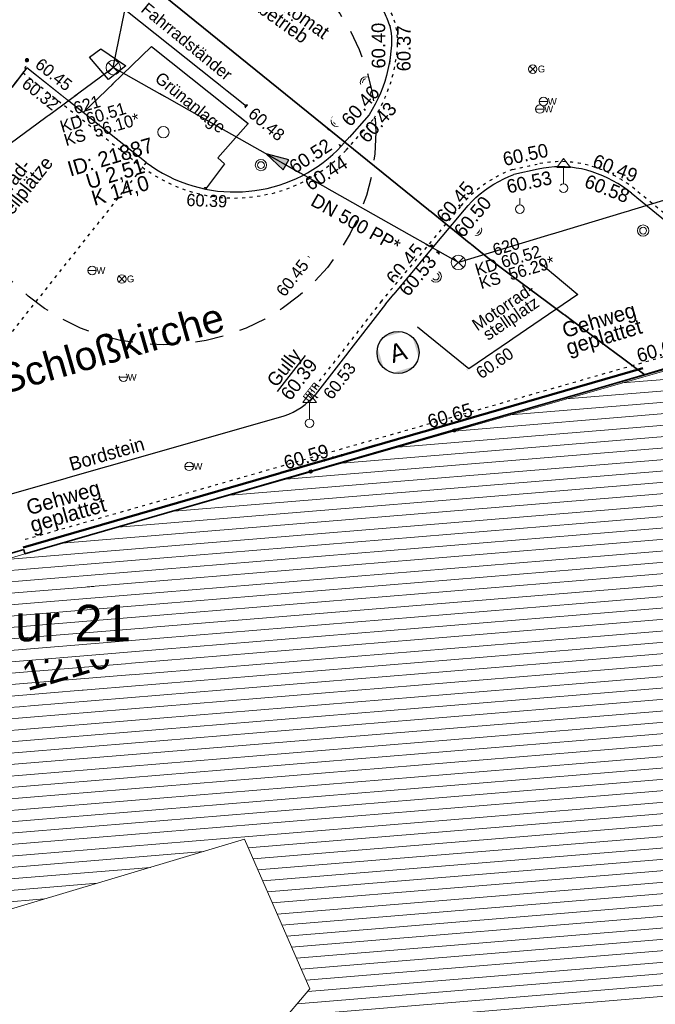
# Model space of a CAD drawing. Header units: metres. Extents: x 32365810 to 32367010, y 5620411 to 5622366.
# Tile 60 of 198: x 32366177 to 32366198, y 5621973 to 5622006. Entities that reach past the tile are written whole.
import ezdxf

# ---------------------------------------------------------------- set-up
doc = ezdxf.new("R2010")
doc.units = ezdxf.units.M
for name, pattern in [('1000.100', [0]), ('1000.104', [0.225, 0.075, -0.15]), ('1000.196', [0.225, 0.075, -0.15]), ('1000.210', [0]), ('1000.220', [1.5, 0.925, -0.575]), ('1000.300', [0]), ('1000.311', [0]), ('1600.1047', [0]), ('1600.2013', [0, 0]), ('1600.2028', [0]), ('1600.2505', [0])]:
    doc.linetypes.add(name, pattern=pattern)
doc.layers.get('0').update_dxf_attribs({"color": 1, "linetype": 'CONTINUOUS'})
for name, color, linetype in [('Beschriftung Kanalbestand (AMT 66)', 7, 'CONTINUOUS'), ('Beschriftung Topographie', 7, 'CONTINUOUS'), ('Bäume_ gemessen', 7, 'CONTINUOUS'), ('EFB-_ Dachhöhen Bestandsgebäude (NHN)', 7, 'CONTINUOUS'), ('Fahrbahnmarkierung', 7, 'CONTINUOUS'), ('Flurstücke_Grenzpunkte', 11, 'CONTINUOUS'), ('Gasleitung', 7, 'CONTINUOUS'), ('Gebäude', 31, 'CONTINUOUS'), ('Höhen_ gemessen (NHN)', 7, 'CONTINUOUS'), ('Höhentexte_ gemessen (NHN)', 7, 'CONTINUOUS'), ('Lagebezeichnungen', 12, 'CONTINUOUS'), ('Leitungen Kanalbestand (AMT 66)', 7, 'CONTINUOUS'), ('Siedlungsflächen - Bauwerke u. Einrichtungen', 51, 'CONTINUOUS'), ('Symbole Topographie', 7, 'CONTINUOUS'), ('Topgraphie_ weitere örtliche Aufnahme', 7, 'CONTINUOUS'), ('Topographie_ örtl. Aufnahme', 7, 'CONTINUOUS'), ('Wasserleitung', 7, 'CONTINUOUS'), ('weitere Entwässerungsleitungen', 7, 'CONTINUOUS')]:
    doc.layers.add(name, color=color, linetype=linetype)
doc.styles.add('Arial', font='Arial.ttf')
doc.styles.add('Baumdaten_ grün', font='Century Gothic.ttf')
doc.styles.add('Beschriftung Fahrbahnmarkierung_ grau', font='Century Gothic.ttf')
doc.styles.add('Beschriftung Topographie_ blau', font='Century Gothic.ttf')
doc.styles.add('Flur_ Name_62-2', font='Arial.ttf')
doc.styles.add('Flurstücksnummer - K 10 700', font='Arial.ttf')
doc.styles.add('Hausnummern NRW', font='Arial.ttf', dxfattribs={"width": 0.85})
doc.styles.add('Höhe NHN_ gemessen_ blau', font='Century Gothic.ttf')
doc.styles.add('Höhe NHN_ gemessen_ schwarz', font='Century Gothic.ttf')
doc.styles.add('Kanal Mischwasser_ Beschriftung allgemein_ dünn_ lila', font='Century Gothic.ttf')
doc.styles.add('Kanal_ Höhe_ NHN (Deckel_Sohle)_ lila', font='Century Gothic.ttf')
doc.styles.add('Name - Bauwerken u. Einrichtungen - F 10', font='Arial.ttf')

# ---------------------------------------------------------------- blocks, each defined once
blk = doc.blocks.new('S1000.451')
at = {"color": 0, "lineweight": -2}
for radius in [0.5, 0.3]:
    blk.add_circle((0, 0), radius, dxfattribs=at)
blk = doc.blocks.new('S1000.550', base_point=(-0.2, 0))
at = {"color": 0, "lineweight": -2}
for p, q in [((-0.376777, 0.176777), (-0.023224, -0.176777)), ((-0.376777, -0.176777), (-0.023224, 0.176777))]:
    blk.add_line(p, q, dxfattribs=at)
blk.add_circle((-0.2, 0), 0.25, dxfattribs=at)
at = {"color": 0, "lineweight": -2, "insert": (0.09684, -0.2), "char_height": 0.4, "attachment_point": 7, "line_spacing_factor": 0.69, "style": 'Arial'}
blk.add_mtext('G', dxfattribs=at)
blk = doc.blocks.new('S1000.549', base_point=(-0.2, 0))
at = {"color": 0, "lineweight": -2}
blk.add_line((-0.45, 0), (0.05, 0), dxfattribs=at)
blk.add_circle((-0.2, 0), 0.25, dxfattribs=at)
at = {"color": 0, "lineweight": -2, "insert": (0.05246, -0.199999), "char_height": 0.4, "attachment_point": 7, "line_spacing_factor": 0.69, "style": 'Arial'}
blk.add_mtext('W', dxfattribs=at)
blk = doc.blocks.new('S1000.460', base_point=(0, -0.375))
at = {"color": 0, "lineweight": -2}
for p, q in [((-0.2, 0.23), (0, 0.5)), ((0, 0.5), (0.2, 0.23)), ((0.2, 0.23), (-0.2, 0.23)), ((0, -0.25), (0, 0.23))]:
    blk.add_line(p, q, dxfattribs=at)
blk.add_circle((0, -0.375), 0.125, dxfattribs=at)
blk = doc.blocks.new('S1000.265')
at = {"color": 0, "lineweight": -2}
blk.add_circle((0, 0), 0.5, dxfattribs=at)
blk = doc.blocks.new('S1000.258')
at = {"lineweight": -2}
blk.add_hatch(color=0, dxfattribs=at).paths.add_polyline_path([(-0.5, -0.5), (-0.5, 0.5), (0.5, 0.5), (0.5, -0.5)], flags=0)
blk = doc.blocks.new('S1000.345')
at = {"color": 0, "lineweight": -2}
for p, q in [((-0.353554, 0.353554), (0.353554, -0.353554)), ((-0.353554, -0.353554), (0.353554, 0.353554))]:
    blk.add_line(p, q, dxfattribs=at)
blk.add_circle((0, 0), 0.5, dxfattribs=at)
blk = doc.blocks.new('S1000.507', base_point=(0, -0.25))
at = {"color": 0, "lineweight": -2}
for p, q in [((-0.5, 0.25), (-0.3, 0.25)), ((-0.5, -0.25), (-0.5, 0.25)), ((-0.3, 0.25), (-0.1, 0.25)), ((-0.3, 0.25), (-0.3, -0.25)), ((-0.1, 0.25), (0.1, 0.25)), ((-0.1, 0.25), (-0.1, -0.25)), ((0.1, 0.25), (0.3, 0.25)), ((0.1, 0.25), (0.1, -0.25)), ((0.3, 0.25), (0.5, 0.25)), ((0.3, 0.25), (0.3, -0.25)), ((0.5, 0.25), (0.5, -0.25)), ((-0.3, -0.25), (-0.5, -0.25)), ((-0.1, -0.25), (-0.3, -0.25)), ((0.1, -0.25), (-0.1, -0.25)), ((0.3, -0.25), (0.1, -0.25)), ((0.5, -0.25), (0.3, -0.25))]:
    blk.add_line(p, q, dxfattribs=at)
blk = doc.blocks.new('S1000.15')
at = {"color": 0, "lineweight": -2}
for p, q in [((-0.5, 0.05), (-0.485, 0.1)), ((0.495, 0.05), (-0.5, 0.05)), ((-0.5, -0.05), (-0.5, 0)), ((-0.5, 0), (0.5, 0)), ((-0.485, 0.1), (0.49, 0.1)), ((-0.475, 0.15), (-0.455, 0.2)), ((0.475, 0.15), (-0.475, 0.15)), ((-0.455, 0.2), (0.455, 0.2)), ((-0.43, 0.25), (-0.4, 0.3)), ((0.43, 0.25), (-0.43, 0.25)), ((-0.4, 0.3), (0.395, 0.3)), ((-0.355, 0.35), (-0.295, 0.4)), ((0.36, 0.35), (-0.355, 0.35)), ((-0.295, 0.4), (0.3, 0.4)), ((0.22, 0.45), (-0.215, 0.45)), ((0.3, 0.4), (0.22, 0.45)), ((0.395, 0.3), (0.36, 0.35)), ((0.455, 0.2), (0.43, 0.25)), ((0.49, 0.1), (0.475, 0.15)), ((0.5, 0), (0.495, 0.05)), ((0.495, -0.05), (-0.5, -0.05)), ((-0.475, -0.15), (-0.49, -0.1)), ((-0.49, -0.1), (0.485, -0.1)), ((0.475, -0.15), (-0.475, -0.15)), ((-0.43, -0.25), (-0.455, -0.2)), ((-0.455, -0.2), (0.46, -0.2)), ((0.425, -0.25), (-0.43, -0.25)), ((-0.355, -0.35), (-0.4, -0.3)), ((-0.4, -0.3), (0.395, -0.3)), ((0.345, -0.35), (-0.355, -0.35)), ((-0.205, -0.45), (-0.29, -0.4)), ((-0.29, -0.4), (0.285, -0.4)), ((0.2, -0.45), (-0.205, -0.45)), ((0.285, -0.4), (0.345, -0.35)), ((0.395, -0.3), (0.425, -0.25)), ((0.46, -0.2), (0.475, -0.15)), ((0.485, -0.1), (0.495, -0.05))]:
    blk.add_line(p, q, dxfattribs=at)
blk.add_circle((0, 0), 0.5, dxfattribs=at)
blk = doc.blocks.new('Flurgrenze_ Begleitsignatur')
at = {"color": 0, "lineweight": -2}
for p, q in [((-0.29, 0), (-0.12, 0)), ((0.12, 0), (0.29, 0))]:
    blk.add_line(p, q, dxfattribs=at)
for p in [(-0.06, 0), (0, 0), (0.06, 0)]:
    blk.add_point(p, dxfattribs=at)
blk = doc.blocks.new('O243')
at = {"layer": 'Flurstücke_Grenzpunkte', "color": 251, "linetype": '1600.2013', "lineweight": 50, "true_color": 0x566563}
blk.add_line((32366181.830197, 5621946.912998), (32366205.960197, 5621975.206998), dxfattribs=at)
at = {"layer": 'Flurstücke_Grenzpunkte', "color": 251, "lineweight": 50, "true_color": 0x566563, "xscale": 5, "yscale": 5, "zscale": 5, "rotation": 49.54142729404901}
blk.add_blockref('Flurgrenze_ Begleitsignatur', (32366193.895197, 5621961.059998), dxfattribs=at)
blk = doc.blocks.new('O273')
at = {"layer": 'Flurstücke_Grenzpunkte', "color": 251, "linetype": '1600.2013', "lineweight": 50, "true_color": 0x566563}
blk.add_line((32366197.2605, 5621994.096145), (32366176.8565, 5621988.196145), dxfattribs=at)
at = {"layer": 'Flurstücke_Grenzpunkte', "color": 251, "lineweight": 50, "true_color": 0x566563, "xscale": 5, "yscale": 5, "zscale": 5, "rotation": 196.127700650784}
blk.add_blockref('Flurgrenze_ Begleitsignatur', (32366187.0585, 5621991.146145), dxfattribs=at)
blk = doc.blocks.new('O864')
at = {"layer": 'Flurstücke_Grenzpunkte', "color": 7, "linetype": '1600.2028', "lineweight": 35}
for p, q in [((32366203.021, 5621995.538), (32366197.323, 5621993.88)), ((32366197.323, 5621993.88), (32366176.919, 5621987.98)), ((32366176.877, 5621988.125), (32366171.376, 5621986.533)), ((32366176.919, 5621987.98), (32366176.877, 5621988.125))]:
    blk.add_line(p, q, dxfattribs=at)
at = {"layer": 'Flurstücke_Grenzpunkte', "color": 7, "lineweight": 18, "insert": (32366178.415, 5621983.864), "char_height": 0.95, "attachment_point": 8, "rotation": 16.5125, "line_spacing_factor": 0.69, "style": 'Flurstücksnummer - K 10 700', "bg_fill": 2}
blk.add_mtext('1210', dxfattribs=at)
blk = doc.blocks.new('O1061')
at = {"layer": 'Flurstücke_Grenzpunkte', "color": 7, "linetype": '1600.2028', "lineweight": 35}
for p, q in [((32366192.158, 5621997.735), (32366177.546, 5622009.557)), ((32366197.323, 5621993.88), (32366192.158, 5621997.735)), ((32366197.323, 5621993.88), (32366176.919, 5621987.98)), ((32366176.877, 5621988.125), (32366171.376, 5621986.533)), ((32366176.919, 5621987.98), (32366176.877, 5621988.125))]:
    blk.add_line(p, q, dxfattribs=at)
blk = doc.blocks.new('O1394')
at = {"layer": 'Flurstücke_Grenzpunkte', "color": 7, "linetype": '1600.2028', "lineweight": 35}
for p, q in [((32366163.813, 5622004.993), (32366171.195, 5622014.485)), ((32366177.546, 5622009.557), (32366171.195, 5622014.485)), ((32366177.546, 5622009.557), (32366170.095, 5621999.977)), ((32366161.362, 5622001.843), (32366163.813, 5622004.993)), ((32366161.806, 5622001.142), (32366161.362, 5622001.843)), ((32366164.693, 5621996.585), (32366161.806, 5622001.142)), ((32366169.681, 5622000.308), (32366164.693, 5621996.585)), ((32366170.095, 5621999.977), (32366169.681, 5622000.308))]:
    blk.add_line(p, q, dxfattribs=at)
at = {"layer": 'Flurstücke_Grenzpunkte', "color": 7, "lineweight": 18, "insert": (32366169.201126, 5622004.200517), "char_height": 0.95, "attachment_point": 8, "rotation": 16.5124674, "line_spacing_factor": 0.69, "style": 'Flurstücksnummer - K 10 700', "bg_fill": 2}
blk.add_mtext('139', dxfattribs=at)
blk = doc.blocks.new('O1462')
at = {"layer": 'Flurstücke_Grenzpunkte', "color": 7, "linetype": '1600.2028', "lineweight": 35}
for p, q in [((32366192.158, 5621997.735), (32366177.546, 5622009.557)), ((32366197.323, 5621993.88), (32366192.158, 5621997.735)), ((32366203.021, 5621995.538), (32366197.323, 5621993.88))]:
    blk.add_line(p, q, dxfattribs=at)
blk = doc.blocks.new('O2030')
at = {"layer": 'Beschriftung Kanalbestand (AMT 66)', "color": 200, "lineweight": 25, "true_color": 0xd600ff, "insert": (32366187.809984, 5621998.877717), "char_height": 0.45, "attachment_point": 5, "rotation": 330.5343905, "line_spacing_factor": 0.69, "style": 'Kanal Mischwasser_ Beschriftung allgemein_ dünn_ lila', "bg_fill": 2}
blk.add_mtext('DN 500 PP*', dxfattribs=at)
blk = doc.blocks.new('O2434')
at = {"layer": 'Gebäude', "color": 7, "linetype": '1600.2505', "lineweight": 18}
for p, q in [((32366198.057, 5621994.037), (32366176.919, 5621987.98)), ((32366176.919, 5621987.98), (32366171.418, 5621986.389)), ((32366184.148, 5621978.582), (32366165.786, 5621973.108)), ((32366186.299, 5621973.652), (32366184.148, 5621978.582)), ((32366177.339, 5621963.202), (32366186.299, 5621973.652))]:
    blk.add_line(p, q, dxfattribs=at)
blk = doc.blocks.new('O2790')
at = {"layer": 'Flurstücke_Grenzpunkte', "color": 7, "lineweight": 50, "insert": (32366177.80159, 5621985.695493), "char_height": 1.2, "attachment_point": 5, "line_spacing_factor": 0.69, "style": 'Flur_ Name_62-2', "bg_fill": 2}
blk.add_mtext('Flur 21', dxfattribs=at)
blk = doc.blocks.new('O2952')
at = {"layer": 'Gebäude', "color": 7, "linetype": '1600.2505', "lineweight": 18}
for p, q in [((32366163.813, 5622004.993), (32366171.195, 5622014.485)), ((32366177.546, 5622009.557), (32366171.195, 5622014.485)), ((32366170.095, 5621999.977), (32366177.546, 5622009.557)), ((32366163.813, 5622004.993), (32366164.721, 5622004.269)), ((32366164.721, 5622004.269), (32366164.619, 5622004.01)), ((32366164.619, 5622004.01), (32366164.599, 5622003.733)), ((32366164.599, 5622003.733), (32366164.663, 5622003.462)), ((32366164.804, 5622003.223), (32366161.806, 5622001.142)), ((32366164.663, 5622003.462), (32366164.804, 5622003.223)), ((32366164.693, 5621996.585), (32366161.806, 5622001.142)), ((32366164.693, 5621996.585), (32366169.681, 5622000.308)), ((32366169.681, 5622000.308), (32366170.095, 5621999.977))]:
    blk.add_line(p, q, dxfattribs=at)
at = {"layer": 'Lagebezeichnungen', "color": 7, "lineweight": 18, "insert": (32366173.430633, 5622011.334938), "char_height": 0.7, "attachment_point": 8, "rotation": 322.1899969, "line_spacing_factor": 0.69, "style": 'Hausnummern NRW', "bg_fill": 2}
blk.add_mtext('14', dxfattribs=at)
blk = doc.blocks.new('*X1169')
at = {"color": 253, "linetype": '1600.1047', "lineweight": 18, "true_color": 0xb2b2b2}
for p, q in [((32366204.313704, 5621994.252168), (32366196.581783, 5621993.614283)), ((32366204.384218, 5621993.881711), (32366194.737713, 5621993.085873)), ((32366204.454733, 5621993.511255), (32366192.893642, 5621992.557463)), ((32366204.525247, 5621993.140798), (32366191.049572, 5621992.029053)), ((32366204.595761, 5621992.770342), (32366189.205502, 5621991.500643)), ((32366204.666276, 5621992.399885), (32366187.361432, 5621990.972232)), ((32366204.73679, 5621992.029429), (32366185.517362, 5621990.443822)), ((32366204.807338, 5621991.658975), (32366183.673291, 5621989.915412)), ((32366204.877901, 5621991.288522), (32366181.829221, 5621989.387002)), ((32366204.948463, 5621990.91807), (32366179.985151, 5621988.858592)), ((32366205.019025, 5621990.547617), (32366178.141081, 5621988.330182)), ((32366205.089557, 5621990.177162), (32366176.305058, 5621987.802436)), ((32366205.160041, 5621989.806703), (32366174.484847, 5621987.275994)), ((32366205.230525, 5621989.436244), (32366172.664635, 5621986.749552)), ((32366205.301009, 5621989.065785), (32366170.844874, 5621986.223147)), ((32366205.371492, 5621988.695325), (32366169.026088, 5621985.696823)), ((32366205.441976, 5621988.324866), (32366167.207303, 5621985.170499)), ((32366205.51246, 5621987.954407), (32366165.388518, 5621984.644175)), ((32366205.582944, 5621987.583948), (32366163.569733, 5621984.117851)), ((32366205.653469, 5621987.213492), (32366161.750947, 5621983.591527)), ((32366205.724018, 5621986.843039), (32366159.932162, 5621983.065203)), ((32366205.794567, 5621986.472585), (32366158.113377, 5621982.538879)), ((32366205.865116, 5621986.102131), (32366156.294591, 5621982.012555)), ((32366205.935665, 5621985.731678), (32366154.475806, 5621981.48623)), ((32366206.006214, 5621985.361224), (32366153.407747, 5621981.021841)), ((32366206.076763, 5621984.99077), (32366153.068313, 5621980.617564)), ((32366206.264337, 5621984.629971), (32366152.728879, 5621980.213287)), ((32366206.5212, 5621984.274888), (32366152.389444, 5621979.809009)), ((32366206.778063, 5621983.919806), (32366152.05001, 5621979.404732)), ((32366207.034926, 5621983.564723), (32366151.710575, 5621979.000454)), ((32366207.291789, 5621983.20964), (32366151.371141, 5621978.596177)), ((32366207.548653, 5621982.854557), (32366151.031707, 5621978.191899)), ((32366207.805516, 5621982.499475), (32366150.692272, 5621977.787622)), ((32366208.062379, 5621982.144392), (32366150.352838, 5621977.383345)), ((32366208.191642, 5621981.778782), (32366150.013404, 5621976.979067)), ((32366208.166544, 5621981.400437), (32366149.673969, 5621976.57479)), ((32366208.141446, 5621981.022093), (32366137.905994, 5621975.227656)), ((32366208.116348, 5621980.643748), (32366137.577472, 5621974.824279)), ((32366208.09125, 5621980.265404), (32366184.270941, 5621978.300224)), ((32366208.066152, 5621979.887059), (32366184.429409, 5621977.937024)), ((32366208.041054, 5621979.508714), (32366184.587876, 5621977.573823)), ((32366208.015956, 5621979.13037), (32366184.746343, 5621977.210623)), ((32366207.990858, 5621978.752025), (32366184.904811, 5621976.847422)), ((32366182.794115, 5621978.178386), (32366137.248951, 5621974.420902)), ((32366207.96576, 5621978.373681), (32366185.063278, 5621976.484222)), ((32366207.666874, 5621977.972748), (32366185.221745, 5621976.121021)), ((32366181.048999, 5621977.658139), (32366136.92043, 5621974.017525)), ((32366207.319744, 5621977.567836), (32366185.380213, 5621975.757821)), ((32366179.303883, 5621977.137893), (32366136.591908, 5621973.614148)), ((32366206.972614, 5621977.162924), (32366185.53868, 5621975.394621)), ((32366177.558767, 5621976.617646), (32366136.263387, 5621973.21077)), ((32366206.625484, 5621976.758012), (32366185.697148, 5621975.03142)), ((32366206.278354, 5621976.353099), (32366185.855615, 5621974.66822)), ((32366205.931224, 5621975.948187), (32366186.014082, 5621974.305019)), ((32366205.584094, 5621975.543275), (32366186.17255, 5621973.941819)), ((32366205.633871, 5621975.171107), (32366186.228855, 5621973.57019)), ((32366205.288673, 5621974.766354), (32366185.881673, 5621973.165273)), ((32366204.717754, 5621974.342979), (32366185.534491, 5621972.760357)), ((32366204.372779, 5621973.938245), (32366185.187309, 5621972.35544))]:
    blk.add_line(p, q, dxfattribs=at)
blk = doc.blocks.new('*X1317')
at = {"color": 253, "linetype": '1600.1047', "lineweight": 18, "true_color": 0xb2b2b2}
for p, q in [((32366171.4496, 5622014.287445), (32366170.997396, 5622014.230915)), ((32366171.869067, 5622013.961964), (32366170.671835, 5622013.812298)), ((32366172.288534, 5622013.636482), (32366170.346273, 5622013.393681)), ((32366172.708001, 5622013.311), (32366170.020712, 5622012.975065)), ((32366173.127468, 5622012.985519), (32366169.69515, 5622012.556448)), ((32366173.546935, 5622012.660037), (32366169.369589, 5622012.137831)), ((32366173.966402, 5622012.334556), (32366169.044027, 5622011.719214)), ((32366174.385869, 5622012.009074), (32366168.718465, 5622011.300597)), ((32366174.805336, 5622011.683593), (32366168.392904, 5622010.88198)), ((32366175.224803, 5622011.358111), (32366168.067342, 5622010.463363)), ((32366175.64427, 5622011.03263), (32366167.741781, 5622010.044746)), ((32366176.063737, 5622010.707148), (32366167.416219, 5622009.626129)), ((32366176.483204, 5622010.381667), (32366167.090658, 5622009.207512)), ((32366176.902671, 5622010.056185), (32366166.765096, 5622008.788895)), ((32366177.322138, 5622009.730704), (32366166.439535, 5622008.370278)), ((32366177.394172, 5622009.36179), (32366166.113973, 5622007.951661)), ((32366177.068583, 5622008.943169), (32366165.788411, 5622007.533044)), ((32366176.742995, 5622008.524549), (32366165.46285, 5622007.114427)), ((32366176.417406, 5622008.105929), (32366165.137288, 5622006.69581)), ((32366176.091817, 5622007.687308), (32366164.811727, 5622006.277193)), ((32366175.766228, 5622007.268688), (32366164.486165, 5622005.858576)), ((32366175.44064, 5622006.850068), (32366164.160604, 5622005.439959)), ((32366175.115051, 5622006.431447), (32366163.835042, 5622005.021342)), ((32366174.789462, 5622006.012827), (32366164.194987, 5622004.68842)), ((32366174.463873, 5622005.594207), (32366164.604714, 5622004.361721)), ((32366174.138285, 5622005.175586), (32366164.617221, 5622003.985366)), ((32366173.812696, 5622004.756966), (32366164.628323, 5622003.608835)), ((32366173.487107, 5622004.338346), (32366164.787584, 5622003.250825)), ((32366173.161518, 5622003.919725), (32366164.192457, 5622002.79851)), ((32366172.83593, 5622003.501105), (32366163.528417, 5622002.33758)), ((32366172.510341, 5622003.082485), (32366162.864376, 5622001.87665)), ((32366172.184752, 5622002.663864), (32366162.200336, 5622001.41572)), ((32366171.859163, 5622002.245244), (32366161.896107, 5622000.99977)), ((32366171.533575, 5622001.826624), (32366162.11796, 5622000.649585)), ((32366171.207986, 5622001.408003), (32366162.339813, 5622000.2994)), ((32366170.882397, 5622000.989383), (32366162.561666, 5621999.949215)), ((32366170.556808, 5622000.570762), (32366162.783519, 5621999.59903)), ((32366169.319483, 5622000.038167), (32366163.005372, 5621999.248845)), ((32366170.23122, 5622000.152142), (32366169.923979, 5622000.113734)), ((32366168.711292, 5621999.584218), (32366163.227225, 5621998.89866)), ((32366168.103102, 5621999.13027), (32366163.449078, 5621998.548475)), ((32366167.494911, 5621998.676322), (32366163.670931, 5621998.198289)), ((32366166.88672, 5621998.222374), (32366163.892784, 5621997.848104)), ((32366166.27853, 5621997.768426), (32366164.114638, 5621997.497919)), ((32366165.670339, 5621997.314478), (32366164.336491, 5621997.147734)), ((32366165.062149, 5621996.860529), (32366164.558344, 5621996.797549))]:
    blk.add_line(p, q, dxfattribs=at)
blk = doc.blocks.new('S1000.370')
at = {"lineweight": -2}
blk.add_hatch(color=0, dxfattribs=at).paths.add_polyline_path([(0.065, 0), (-0.06, 0), (0, 0.25)], flags=0)
at = {"color": 0, "lineweight": -2}
for p, q in [((0, 0.25), (-0.06, 0)), ((0, -0.25), (0, 0.25)), ((0.065, 0), (0, 0.25)), ((-0.06, 0), (0.065, 0))]:
    blk.add_line(p, q, dxfattribs=at)

msp = doc.modelspace()

# ---------------------------------------------------------------- hatches: boundary and pattern name
at = {"layer": 'Topographie_ örtl. Aufnahme', "lineweight": 25, "true_color": 0x999999}
msp.add_hatch(color=253, dxfattribs=at).paths.add_polyline_path([(32366189.200571, 5621995.306465, -0.577350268), (32366189.800115, 5621994.268024, -0.577350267), (32366188.601027, 5621994.268024, -0.577350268)], flags=0)

# ---------------------------------------------------------------- linework, layer by layer
at = {"layer": 'Topgraphie_ weitere örtliche Aufnahme', "color": 7, "true_color": 0xffffff}
msp.add_point((32366188.644, 5621996.296, 60.444), dxfattribs=at)

# ---------------------------------------------------------------- block references
at = {"layer": 'Bäume_ gemessen', "color": 7, "lineweight": 18, "xscale": 0.375, "yscale": 0.375, "zscale": 0.375}
msp.add_blockref('S1000.265', (32366181.476, 5622001.87, 60.45), dxfattribs=at)
at = {"layer": 'Flurstücke_Grenzpunkte', "color": 7, "true_color": 0xffffff}
msp.add_blockref('O243', (0, 0), dxfattribs=at)
at = {"layer": 'Gasleitung', "color": 7, "lineweight": 18, "xscale": 0.5625, "yscale": 0.5625, "zscale": 0.5625}
for p in [(32366193.63418, 5622003.94936, 60.42), (32366180.106157, 5621997.03502)]:
    msp.add_blockref('S1000.550', p, dxfattribs=at)
at = {"layer": 'Höhen_ gemessen (NHN)', "color": 7, "lineweight": 18, "xscale": 0.1125, "yscale": 0.1125, "zscale": 0.1125}
for p in [(32366188.978, 5622004.793, 60.4), (32366189.053, 5622004.796, 60.368), (32366176.983649, 5622004.243746, 60.454), (32366176.975314, 5622003.988939, 60.319), (32366184.213966, 5622002.719676, 60.485), (32366188.183, 5622002.469, 60.461), (32366188.284, 5622002.406, 60.427), (32366187.263, 5622001.406, 60.518), (32366187.309, 5622001.295, 60.435), (32366193.746, 5622000.65, 60.501), (32366193.752, 5622000.565, 60.534), (32366195.313, 5622000.534, 60.575), (32366195.35, 5622000.616, 60.489), (32366182.858491, 5621999.997647, 60.394), (32366191.336, 5621999.299, 60.452), (32366191.404, 5621999.277, 60.497), (32366190.297, 5621998.102, 60.45), (32366186.22446, 5621997.721298, 60.452), (32366190.5, 5621997.876, 60.527), (32366191.529893, 5621994.081068, 60.602), (32366186.541637, 5621993.182848, 60.534)]:
    msp.add_blockref('S1000.15', p, dxfattribs=at)
at = {"layer": 'Leitungen Kanalbestand (AMT 66)', "color": 7, "lineweight": 18, "xscale": 0.475, "yscale": 0.475, "zscale": 0.475}
for p in [(32366179.826395, 5622004.00033, 60.508), (32366191.188592, 5621997.580905, 60.524)]:
    msp.add_blockref('S1000.345', p, dxfattribs=at)
at = {"layer": 'Symbole Topographie', "color": 7, "lineweight": 18}
for name, p, xscale, yscale, zscale in [('S1000.451', (32366188.334172, 5622004.886826, 60.4), 0.375, 0.375, 0.375), ('S1000.451', (32366188.143315, 5622003.511782, 60.45), 0.375, 0.375, 0.375), ('S1000.451', (32366187.186406, 5622002.244866, 60.49), 0.375, 0.375, 0.375), ('S1000.451', (32366186.11723, 5622001.145597, 60.48), 0.375, 0.375, 0.375), ('S1000.460', (32366194.649611, 5622000.023941, 60.55), 1.125, 1.125, 1.125), ('S1000.460', (32366193.212975, 5621999.337811, 60.53), 1.125, 1.125, 1.125), ('S1000.451', (32366191.76739, 5621998.653044, 60.5), 0.375, 0.375, 0.375), ('S1000.451', (32366197.268545, 5621998.628937, 60.58), 0.375, 0.375, 0.375), ('S1000.451', (32366190.441357, 5621997.116944, 60.53), 0.375, 0.375, 0.375), ('S1000.460', (32366186.288036, 5621992.28362, 60.53), 1.125, 1.125, 1.125), ('S1000.460', (32366186.288036, 5621992.28362), 1.125, 1.125, 1.125)]:
    msp.add_blockref(name, p, dxfattribs=dict(at, xscale=xscale, yscale=yscale, zscale=zscale))
for name, p, xscale, yscale, zscale, rotation in [('S1000.258', (32366188.984, 5622004.739, 60.368), 0.15000000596, 0.15000000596, 0.15000000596, 266.606056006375), ('S1000.258', (32366188.249, 5622002.439, 60.428), 0.15000000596, 0.15000000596, 0.15000000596, 228.504760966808), ('S1000.451', (32366184.686894, 5622000.787397, 60.48), 0.375, 0.375, 0.375, 289.676911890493), ('S1000.258', (32366193.813, 5622000.652, 60.5), 0.15000000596, 0.15000000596, 0.15000000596, 192.504418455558), ('S1000.258', (32366191.391, 5621999.34, 60.424), 0.15000000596, 0.15000000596, 0.15000000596, 49.90150892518)]:
    msp.add_blockref(name, p, dxfattribs=dict(at, xscale=xscale, yscale=yscale, zscale=zscale, rotation=rotation))
at = {"layer": 'Topographie_ örtl. Aufnahme', "color": 7, "lineweight": 18, "xscale": 0.1125, "yscale": 0.1125, "zscale": 0.1125}
for p in [(32366191.054, 5621992.053, 60.649), (32366186.321, 5621990.699, 60.592)]:
    msp.add_blockref('S1000.15', p, dxfattribs=at)
at = {"layer": 'Wasserleitung', "color": 7, "lineweight": 18, "xscale": 0.5625, "yscale": 0.5625, "zscale": 0.5625}
for p in [(32366193.989204, 5622002.884355, 60.44), (32366193.868948, 5622002.633088, 60.45), (32366179.127069, 5621997.317885), (32366180.157991, 5621993.799075), (32366182.323249, 5621990.864596)]:
    msp.add_blockref('S1000.549', p, dxfattribs=at)
at = {"layer": 'weitere Entwässerungsleitungen', "color": 7, "lineweight": 18, "xscale": 0.5625, "yscale": 0.5625, "zscale": 0.5625}
for p, rotation in [((32366176.771584, 5622003.727293), 232.094011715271), ((32366186.472793, 5621993.224663, 60.391), 52.137658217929)]:
    msp.add_blockref('S1000.507', p, dxfattribs=dict(at, rotation=rotation))

# ---------------------------------------------------------------- texts
at = {"layer": 'Beschriftung Kanalbestand (AMT 66)', "color": 200, "lineweight": 25, "true_color": 0xd600ff, "insert": (32366178.276647, 5622001.402231), "char_height": 0.4, "attachment_point": 7, "rotation": 16.5119953, "line_spacing_factor": 0.69, "style": 'Kanal_ Höhe_ NHN (Deckel_Sohle)_ lila', "bg_fill": 2}
msp.add_mtext('    621\\PKD 60.51\\PKS  56.10*', dxfattribs=at)
at = {"layer": 'Beschriftung Topographie', "color": 142, "lineweight": 25, "true_color": 0x0087cd, "line_spacing_factor": 0.69, "style": 'Beschriftung Topographie_ blau', "bg_fill": 2}
for s, insert, char_height, attachment_point, rotation in [('Fahrradständer', (32366182.117439, 5622004.698676), 0.4, 8, 320.6766575), ('Fahrrad-\\Pabstellplätze', (32366176.507327, 5621999.795705), 0.45, 5, 51.5798224), ('Gehweg\\Pgeplattet', (32366196.092913, 5621994.746147), 0.5, 8, 16.5124674), ('Bordstein', (32366179.673449, 5621991.053971), 0.45, 8, 15.986919), ('Gehweg\\Pgeplattet', (32366178.278191, 5621989.484611), 0.5, 5, 15.986919)]:
    msp.add_mtext(s, dxfattribs=dict(at, insert=insert, char_height=char_height, attachment_point=attachment_point, rotation=rotation))
at = {"layer": 'Fahrbahnmarkierung', "color": 253, "lineweight": 25, "true_color": 0x999999, "insert": (32366193.096588, 5621995.478051), "char_height": 0.4, "attachment_point": 8, "rotation": 34.1766236, "line_spacing_factor": 0.69, "style": 'Beschriftung Fahrbahnmarkierung_ grau', "bg_fill": 2}
msp.add_mtext('Motorrad-\\Pstellplatz', dxfattribs=at)
at = {"layer": 'Höhentexte_ gemessen (NHN)', "color": 142, "lineweight": 25, "true_color": 0x0087cd, "insert": (32366177.216685, 5622004.027658), "char_height": 0.4, "attachment_point": 7, "rotation": 321.6081704, "line_spacing_factor": 0.69, "style": 'Höhe NHN_ gemessen_ blau', "bg_fill": 2}
msp.add_mtext('60.45', dxfattribs=at)
at = {"layer": 'Höhentexte_ gemessen (NHN)', "color": 7, "lineweight": 25, "line_spacing_factor": 0.69, "style": 'Höhe NHN_ gemessen_ schwarz', "bg_fill": 2}
for s, insert, char_height, attachment_point, rotation in [('60.49', (32366196.268777, 5622000.468634, 60.465), 0.45, 8, 338.8880081), ('60.45', (32366189.601837, 5621997.384296, 60.426), 0.45, 8, 50.1926023), ('60.60', (32366191.714895, 5621994.056431), 0.4, 1, 34.2219467)]:
    msp.add_mtext(s, dxfattribs=dict(at, insert=insert, char_height=char_height, attachment_point=attachment_point, rotation=rotation))

# ---------------------------------------------------------------- next in the draw order: texts
at = {"layer": 'Beschriftung Kanalbestand (AMT 66)', "color": 200, "lineweight": 25, "true_color": 0xd600ff, "insert": (32366191.939023, 5621996.691516), "char_height": 0.4, "attachment_point": 7, "rotation": 16.5124674, "line_spacing_factor": 0.69, "style": 'Kanal_ Höhe_ NHN (Deckel_Sohle)_ lila', "bg_fill": 2}
msp.add_mtext('     620\\PKD 60.52\\PKS  56.29*', dxfattribs=at)
at = {"layer": 'Beschriftung Topographie', "color": 142, "lineweight": 25, "true_color": 0x0087cd, "line_spacing_factor": 0.69, "style": 'Beschriftung Topographie_ blau', "bg_fill": 2}
for s, insert, char_height, attachment_point, rotation in [('Parkscheinautomat\\Pmit Solarbetrieb', (32366184.614255, 5622006.38543), 0.45, 5, 324.4215666), ('Grünanlage', (32366182.167409, 5622002.599111), 0.4, 8, 320.6766575), ('A', (32366189.199941, 5621994.624093), 0.6, 5, 16.5118692)]:
    msp.add_mtext(s, dxfattribs=dict(at, insert=insert, char_height=char_height, attachment_point=attachment_point, rotation=rotation))
at = {"layer": 'Höhentexte_ gemessen (NHN)', "color": 7, "lineweight": 25, "char_height": 0.45, "attachment_point": 8, "line_spacing_factor": 0.69, "style": 'Höhe NHN_ gemessen_ schwarz', "bg_fill": 2}
for s, insert, rotation in [('60.40', (32366188.786995, 5622004.722905, 60.376), 90.2631033), ('60.37', (32366189.622136, 5622004.628201, 60.344), 89.5463274), ('60.43', (32366188.697396, 5622002.041004, 60.403), 48.5047613), ('60.50', (32366193.444045, 5622000.907364, 60.477), 12.1867044), ('60.53', (32366193.566902, 5622000.000706, 60.51), 12.2125515), ('60.58', (32366195.998846, 5621999.797763, 60.551), 338.6206018), ('60.53', (32366190.020805, 5621997.004084, 60.503), 50.1926023), ('60.62', (32366197.861853, 5621994.49061, 60.623), 16.5124674), ('60.65', (32366190.975853, 5621992.31661, 60.649), 16.5124674), ('60.59', (32366186.242853, 5621990.96261, 60.592), 16.5124674)]:
    msp.add_mtext(s, dxfattribs=dict(at, insert=insert, rotation=rotation))
at = {"layer": 'Höhentexte_ gemessen (NHN)', "color": 142, "lineweight": 25, "true_color": 0x0087cd, "char_height": 0.4, "line_spacing_factor": 0.69, "style": 'Höhe NHN_ gemessen_ blau', "bg_fill": 2}
for s, insert, attachment_point, rotation in [('60.32', (32366177.029007, 5622003.704385), 1, 321.6081704), ('60.48', (32366184.36316, 5622002.567474), 4, 319.6766418), ('60.39', (32366182.897051, 5621999.411516), 8, 357.7062962), ('60.45', (32366186.134022, 5621997.597004), 6, 52.1376446)]:
    msp.add_mtext(s, dxfattribs=dict(at, insert=insert, attachment_point=attachment_point, rotation=rotation))
at = {"layer": 'Lagebezeichnungen', "color": 7, "lineweight": 18, "insert": (32366172.089893, 5621992.02847), "char_height": 0.95, "attachment_point": 7, "rotation": 16.1394985, "line_spacing_factor": 0.69, "style": 'Name - Bauwerken u. Einrichtungen - F 10', "bg_fill": 2}
msp.add_mtext('An der Schloßkirche', dxfattribs=at)
at = {"layer": 'weitere Entwässerungsleitungen', "color": 200, "lineweight": 25, "true_color": 0xd600ff, "insert": (32366185.690317, 5621993.925837, 60.391), "char_height": 0.45, "attachment_point": 5, "rotation": 52.1376898, "line_spacing_factor": 0.69, "style": 'Kanal_ Höhe_ NHN (Deckel_Sohle)_ lila', "bg_fill": 2}
msp.add_mtext('\\SGully/60.39;', dxfattribs=at)

# ---------------------------------------------------------------- next in the draw order: texts
at = {"layer": 'Bäume_ gemessen', "color": 92, "lineweight": 25, "true_color": 0x00d200, "insert": (32366179.905185, 5622000.461966), "char_height": 0.5, "attachment_point": 5, "rotation": 16.5119953, "line_spacing_factor": 0.69, "style": 'Baumdaten_ grün', "bg_fill": 2}
msp.add_mtext('ID: 21887\\PU 2,51\\PK 14,0', dxfattribs=at)
at = {"layer": 'Höhentexte_ gemessen (NHN)', "color": 7, "lineweight": 25, "char_height": 0.45, "attachment_point": 8, "line_spacing_factor": 0.69, "style": 'Höhe NHN_ gemessen_ schwarz', "bg_fill": 2}
for s, insert, rotation in [('60.46', (32366188.134367, 5622002.582078, 60.437), 48.5047613), ('60.52', (32366186.441798, 5622000.895526, 60.494), 33.2396486), ('60.50', (32366191.83218, 5621998.938908, 60.473), 50.1926023)]:
    msp.add_mtext(s, dxfattribs=dict(at, insert=insert, rotation=rotation))
at = {"layer": 'Höhentexte_ gemessen (NHN)', "color": 142, "lineweight": 25, "true_color": 0x0087cd, "insert": (32366186.705314, 5621993.280126), "char_height": 0.4, "attachment_point": 1, "rotation": 52.1376446, "line_spacing_factor": 0.69, "style": 'Höhe NHN_ gemessen_ blau', "bg_fill": 2}
msp.add_mtext('60.53', dxfattribs=at)

# ---------------------------------------------------------------- next in the draw order: block references
at = {"layer": 'Flurstücke_Grenzpunkte', "color": 7, "true_color": 0xffffff}
msp.add_blockref('O273', (0, 0), dxfattribs=at)

# ---------------------------------------------------------------- next in the draw order: texts
at = {"layer": 'Höhentexte_ gemessen (NHN)', "color": 7, "lineweight": 25, "char_height": 0.45, "attachment_point": 8, "line_spacing_factor": 0.69, "style": 'Höhe NHN_ gemessen_ schwarz', "bg_fill": 2}
for s, insert, rotation in [('60.44', (32366186.957867, 5622000.325522, 60.411), 32.8582087), ('60.45', (32366191.254429, 5621999.427816, 60.428), 50.1926023)]:
    msp.add_mtext(s, dxfattribs=dict(at, insert=insert, rotation=rotation))

# ---------------------------------------------------------------- next in the draw order: block references
at = {"layer": 'Flurstücke_Grenzpunkte', "color": 7, "true_color": 0xffffff}
msp.add_blockref('O864', (0, 0), dxfattribs=at)

# ---------------------------------------------------------------- next in the draw order: block references
msp.add_blockref('O1061', (0, 0), dxfattribs=at)

# ---------------------------------------------------------------- next in the draw order: block references
msp.add_blockref('O1394', (0, 0), dxfattribs=at)

# ---------------------------------------------------------------- next in the draw order: block references
msp.add_blockref('O1462', (0, 0), dxfattribs=at)

# ---------------------------------------------------------------- next in the draw order: block references
at = {"layer": 'Gebäude', "color": 7, "true_color": 0xffffff}
msp.add_blockref('O2030', (0, 0), dxfattribs=at)

# ---------------------------------------------------------------- next in the draw order: block references
msp.add_blockref('O2434', (0, 0), dxfattribs=at)

# ---------------------------------------------------------------- next in the draw order: block references
msp.add_blockref('O2790', (0, 0), dxfattribs=at)

# ---------------------------------------------------------------- next in the draw order: linework, layer by layer
at = {"layer": 'EFB-_ Dachhöhen Bestandsgebäude (NHN)', "color": 7, "linetype": '1000.196', "lineweight": 25}
msp.add_line((32366197.933067, 5621994.469506), (32366176.795067, 5621988.412506), dxfattribs=at)
at = {"layer": 'Fahrbahnmarkierung', "color": 253, "linetype": '1000.210', "lineweight": 25, "true_color": 0x999999}
for p, q in [((32366193.896681, 5621997.545061, 60.524), (32366195.119935, 5621996.52287, 60.584)), ((32366195.119935, 5621996.52287, 60.584), (32366191.529893, 5621994.081068, 60.602)), ((32366191.529893, 5621994.081068, 60.602), (32366189.842404, 5621995.449282, 60.534))]:
    msp.add_line(p, q, dxfattribs=at)
at = {"layer": 'Leitungen Kanalbestand (AMT 66)', "color": 200, "linetype": '1000.300', "lineweight": 25, "true_color": 0xd600ff}
for p, q in [((32366247.671029, 5622014.677957, 60.535), (32366191.188592, 5621997.580905, 60.524)), ((32366179.826395, 5622004.00033, 60.508), (32366181.129, 5622010.434, 60.3)), ((32366191.188592, 5621997.580905, 60.524), (32366179.826395, 5622004.00033, 60.508))]:
    msp.add_line(p, q, dxfattribs=at)
at = {"layer": 'Leitungen Kanalbestand (AMT 66)', "color": 200, "linetype": '1000.311', "lineweight": 25, "true_color": 0xd600ff}
for p, q in [((32366179.046, 5622004.345, 56.1), (32366179.415, 5622004.62, 56.1)), ((32366179.415, 5622004.62, 56.1), (32366180.24, 5622004.053, 56.1)), ((32366179.669, 5622003.601, 56.1), (32366179.046, 5622004.345, 56.1)), ((32366180.24, 5622004.053, 56.1), (32366179.669, 5622003.601, 56.1))]:
    msp.add_line(p, q, dxfattribs=at)
at = {"layer": 'Topgraphie_ weitere örtliche Aufnahme', "color": 142, "linetype": '1000.104', "lineweight": 25, "true_color": 0x0087cd}
for p, q in [((32366187.492444, 5622001.28192), (32366188.40972, 5622002.318885)), ((32366201.820017, 5621996.044323), (32366196.995647, 5621999.992536)), ((32366191.254429, 5621999.427816), (32366188.656582, 5621996.310599)), ((32366188.656582, 5621996.310599), (32366186.338605, 5621993.328985))]:
    msp.add_line(p, q, dxfattribs=at)
for centre, radius, start, end in [((32366186.962234, 5622004.858899), 2.225282, 356.6060907, 44.4673802), ((32366184.114114, 5622005.027749), 5.078403, 327.7639455, 356.6067189), ((32366183.821283, 5622004.755141), 5.05378, 233.0885775, 316.5870183), ((32366194.54202, 5621997.364804), 3.537035, 74.9908518, 102.5044224), ((32366194.3981, 5621996.807974), 4.092217, 110.4382223, 140.1931825), ((32366172.989141, 5622094.547599), 96.007037, 282.01158225, 282.50448188), ((32366194.394324, 5621996.813947), 4.107348, 50.7034703, 74.9908538)]:
    msp.add_arc(centre, radius, start, end, dxfattribs=at)
at = {"layer": 'Topographie_ örtl. Aufnahme', "color": 142, "linetype": '1000.100', "lineweight": 25, "true_color": 0x0087cd}
for p, q in [((32366184.213966, 5622002.719676, 60.485), (32366179.37928, 5622006.568923, 60.404)), ((32366178.835365, 5622002.515019, 60.344927), (32366181.08522, 5622004.693677, 60.51)), ((32366181.08522, 5622004.693677, 60.51), (32366184.265194, 5622002.157278, 60.48)), ((32366180.908112, 5622000.872558, 60.373819), (32366178.835365, 5622002.515019, 60.344927)), ((32366188.249, 5622002.439, 60.428), (32366187.344931, 5622001.416965, 60.44)), ((32366184.265194, 5622002.157278, 60.48), (32366183.273718, 5622001.02484, 60.48)), ((32366183.273718, 5622001.02484, 60.48), (32366183.493099, 5622000.833835, 60.48)), ((32366183.493099, 5622000.833835, 60.48), (32366182.858491, 5621999.997647, 60.394)), ((32366196.888, 5621999.861, 60.412), (32366201.706, 5621995.918, 60.389)), ((32366188.789, 5621996.204, 60.43), (32366191.385, 5621999.319, 60.4)), ((32366188.789, 5621996.204, 60.43), (32366186.472793, 5621993.224663, 60.39)), ((32366197.981934, 5621994.083957, 60.651291), (32366197.102, 5621993.826, 60.651)), ((32366197.102, 5621993.826, 60.651), (32366191.054, 5621992.053, 60.649)), ((32366172.44925, 5621988.807841, 60.441), (32366185.453696, 5621992.533598)), ((32366191.054, 5621992.053, 60.649), (32366186.321, 5621990.699, 60.592))]:
    msp.add_line(p, q, dxfattribs=at)
for points in [[(32366188.407601, 5622006.277641, 60.33), (32366188.495719, 5622006.181902, 60.332923), (32366188.577508, 5622006.080703, 60.335846), (32366188.652629, 5622005.974461, 60.338769), (32366188.720774, 5622005.863614, 60.341692), (32366188.78166, 5622005.748621, 60.344615), (32366188.835036, 5622005.629955, 60.347538), (32366188.880682, 5622005.508106, 60.350462), (32366188.91841, 5622005.383578, 60.353385), (32366188.948064, 5622005.256884, 60.356308), (32366188.969522, 5622005.128548, 60.359231), (32366188.982694, 5622004.999098, 60.362154), (32366188.987527, 5622004.86907, 60.365077), (32366188.984, 5622004.739, 60.368)], [(32366188.984, 5622004.739, 60.368), (32366188.967737, 5622004.536338, 60.373), (32366188.943044, 5622004.33453, 60.378), (32366188.909964, 5622004.133926, 60.383), (32366188.868554, 5622003.934874, 60.388), (32366188.818886, 5622003.737721, 60.393), (32366188.761046, 5622003.542808, 60.398), (32366188.695136, 5622003.350475, 60.403), (32366188.621268, 5622003.161055, 60.408), (32366188.539572, 5622002.974877, 60.413), (32366188.45019, 5622002.792265, 60.418), (32366188.353276, 5622002.613536, 60.423), (32366188.249, 5622002.439, 60.428)], [(32366182.858491, 5621999.997647, 60.394), (32366183.059913, 5621999.961291, 60.395917), (32366183.262688, 5621999.93346, 60.397833), (32366183.466457, 5621999.914202, 60.39975), (32366183.670856, 5621999.903551, 60.401667), (32366183.875523, 5621999.901527, 60.403583), (32366184.080093, 5621999.908134, 60.4055), (32366184.284202, 5621999.923359, 60.407417), (32366184.487489, 5621999.947175, 60.409333), (32366184.68959, 5621999.979541, 60.41125), (32366184.890147, 5622000.020398, 60.413167), (32366185.088804, 5622000.069673, 60.415083), (32366185.285206, 5622000.127281, 60.417), (32366185.479005, 5622000.193117, 60.418917), (32366185.669857, 5622000.267064, 60.420833), (32366185.857421, 5622000.348992, 60.42275), (32366186.041364, 5622000.438755, 60.424667), (32366186.22136, 5622000.536193, 60.426583), (32366186.397088, 5622000.641132, 60.4285), (32366186.568235, 5622000.753386, 60.430417), (32366186.734498, 5622000.872756, 60.432333), (32366186.89558, 5622000.99903, 60.43425), (32366187.051196, 5622001.131982, 60.436167), (32366187.201069, 5622001.271376, 60.438083), (32366187.344931, 5622001.416965, 60.44)], [(32366180.908112, 5622000.872558, 60.373819), (32366181.083325, 5622000.747077, 60.375837), (32366181.263935, 5622000.629496, 60.377855), (32366181.449586, 5622000.520049, 60.379873), (32366181.639913, 5622000.418951, 60.381891), (32366181.834539, 5622000.3264, 60.383909), (32366182.033082, 5622000.242581, 60.385927), (32366182.23515, 5622000.167657, 60.387946), (32366182.440345, 5622000.101776, 60.389964), (32366182.648262, 5622000.045069, 60.391982), (32366182.858491, 5621999.997647, 60.394)], [(32366193.813, 5622000.652, 60.5), (32366193.017, 5622000.479, 60.451)], [(32366195.414, 5622000.617, 60.463), (32366195.239318, 5622000.658875, 60.467111), (32366195.062651, 5622000.691374, 60.471222), (32366194.884502, 5622000.714406, 60.475333), (32366194.705379, 5622000.727904, 60.479444), (32366194.525791, 5622000.73183, 60.483556), (32366194.346249, 5622000.726173, 60.487667), (32366194.167264, 5622000.710949, 60.491778), (32366193.989345, 5622000.686201, 60.495889), (32366193.813, 5622000.652, 60.5)], [(32366196.888, 5621999.861, 60.412), (32366196.741773, 5621999.975028, 60.417667), (32366196.59034, 5622000.082045, 60.423333), (32366196.434036, 5622000.181814, 60.429), (32366196.273208, 5622000.274113, 60.434667), (32366196.108213, 5622000.358737, 60.440333), (32366195.939416, 5622000.435499, 60.446), (32366195.767193, 5622000.504229, 60.451667), (32366195.591925, 5622000.564774, 60.457333), (32366195.414, 5622000.617, 60.463)], [(32366191.385, 5621999.319, 60.4), (32366191.506111, 5621999.457579, 60.404636), (32366191.633588, 5621999.590324, 60.409273), (32366191.767153, 5621999.716942, 60.413909), (32366191.90651, 5621999.837156, 60.418545), (32366192.051353, 5621999.950701, 60.423182), (32366192.201363, 5622000.057325, 60.427818), (32366192.35621, 5622000.156796, 60.432455), (32366192.515552, 5622000.248893, 60.437091), (32366192.679039, 5622000.333414, 60.441727), (32366192.846311, 5622000.410172, 60.446364), (32366193.017, 5622000.479, 60.451)]]:
    msp.add_polyline3d(points, dxfattribs=at)
msp.add_circle((32366189.200571, 5621994.614171, 60.53), 0.692293, dxfattribs=at)
msp.add_arc((32366184.783857, 5621994.618345), 2.189715, 287.8124486, 320.4711353, dxfattribs=at)

# ---------------------------------------------------------------- next in the draw order: block references
at = {"layer": 'Gebäude', "color": 7, "true_color": 0xffffff}
msp.add_blockref('O2952', (0, 0), dxfattribs=at)
at = {"layer": 'Leitungen Kanalbestand (AMT 66)', "color": 200, "lineweight": 25, "true_color": 0xd600ff, "xscale": 3.0025, "yscale": 3.0025, "zscale": 3.0025, "rotation": 60.53416806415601}
msp.add_blockref('S1000.370', (32366185.507493, 5622000.790617, 60.516), dxfattribs=at)

# ---------------------------------------------------------------- next in the draw order: linework, layer by layer
at = {"layer": 'Bäume_ gemessen', "color": 92, "linetype": '1000.220', "lineweight": 25, "true_color": 0x00d200}
msp.add_circle((32366181.476, 5622001.87, 60.45), 6.998728, dxfattribs=at)
at = {"layer": 'Leitungen Kanalbestand (AMT 66)', "color": 200, "linetype": '1000.300', "lineweight": 25, "true_color": 0xd600ff}
msp.add_line((32366170.8514, 5621997.3935, 60.59), (32366179.826395, 5622004.00033, 60.508), dxfattribs=at)
at = {"layer": 'Topgraphie_ weitere örtliche Aufnahme', "color": 142, "linetype": '1000.104', "lineweight": 25, "true_color": 0x0087cd}
msp.add_line((32366176.851129, 5622003.832211), (32366180.786085, 5622000.714316), dxfattribs=at)
at = {"layer": 'Topographie_ örtl. Aufnahme', "color": 142, "linetype": '1000.100', "lineweight": 25, "true_color": 0x0087cd}
for p, q in [((32366176.975314, 5622003.988939, 60.319), (32366172.446956, 5621998.173262, 60.401)), ((32366176.975314, 5622003.988939, 60.319), (32366172.446956, 5621998.173262, 60.401)), ((32366178.835365, 5622002.515019, 60.344927), (32366176.975314, 5622003.988939, 60.319))]:
    msp.add_line(p, q, dxfattribs=at)
at = {"layer": 'Topographie_ örtl. Aufnahme', "color": 142, "linetype": '1000.104', "lineweight": 25, "true_color": 0x0087cd}
msp.add_line((32366180.908112, 5622000.872558, 60.373819), (32366176.334719, 5621995.103861, 60.432), dxfattribs=at)

# ---------------------------------------------------------------- next in the draw order: block references
at = {"layer": 'Gebäude', "color": 7, "true_color": 0xffffff}
msp.add_blockref('*X1317', (0, 0), dxfattribs=at)
at = {"layer": 'Siedlungsflächen - Bauwerke u. Einrichtungen', "color": 7, "true_color": 0xffffff}
msp.add_blockref('*X1169', (0, 0), dxfattribs=at)

doc.saveas('drawing.dxf')
